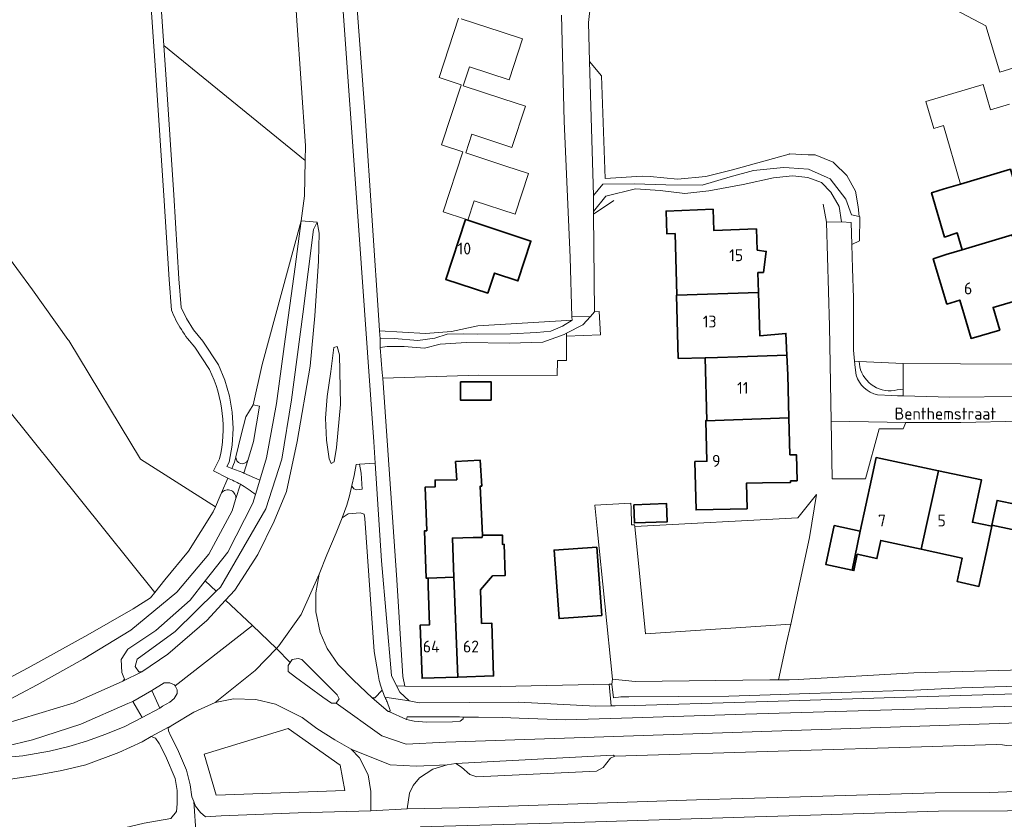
# Model space of a CAD drawing. Header units: metres. Extents: x 245598 to 248629, y 478632 to 481821.
# Tile 61 of 122: x 246884 to 247032, y 480247 to 480368. Entities that reach past the tile are written whole.
import ezdxf
from ezdxf.enums import TextEntityAlignment as Align

# ---------------------------------------------------------------- set-up
doc = ezdxf.new("R2010")
doc.units = ezdxf.units.M
for name, color, linetype, lineweight in [('B-XX-GR-GRAS-GV', 60, 'Continuous', 13), ('B-XX-GR-GROENVOORZIENING-GV', 80, 'Continuous', 18), ('B-XX-GR-HOUTWAL-GV', 40, 'Continuous', 13), ('B-XX-IE-TERREINAFSCHEIDING_KUNSTMATIG_HEKWERK-G', 20, 'IE-TERREINAFSCHEIDING-KUNSTMATIG', 18), ('B-XX-OG-BEBOUWING-GV', 7, 'Continuous', 35), ('B-XX-OG-BEBOUWING-T18', 10, 'Continuous', 18), ('B-XX-OG-TERREIN_ERF-GV', 7, 'Continuous', 18), ('B-XX-OG-TOPOGRAFIE-T18', 10, 'Continuous', 18), ('B-XX-OG-WATER-GV', 130, 'Continuous', 18), ('B-XX-OG-WATER_GREPPEL-GV', 160, 'Continuous', 18), ('B-XX-VH-ONVERHARD-GV', 252, 'Continuous', 18), ('B-XX-VH-VERHARDING_GESLOTEN-GV', 252, 'Continuous', 18), ('B-XX-VH-VERHARDING_HALFVERHARDING-GV', 252, 'Continuous', 18), ('B-XX-VH-VERHARDING_OPEN-GV', 252, 'Continuous', 18)]:
    doc.layers.add(name, color=color, linetype=linetype, lineweight=lineweight)
doc.styles.add('NLCS-ISO-M-T18', font='NLCS-ISO.ttf', dxfattribs={"height": 1.8})
doc.linetypes.add('IE-TERREINAFSCHEIDING-KUNSTMATIG', pattern='A,4,[82,NLCS.SHX,S=0.75,R=90,X=0,Y=0],4,-2', length=10)

msp = doc.modelspace()

# ---------------------------------------------------------------- linework, layer by layer
at = {"layer": 'B-XX-GR-GRAS-GV'}
for points in [[(246906.808, 480323.732), (246906.452, 480328.344), (246905.657, 480341.03), (246904.478, 480359.133), (246903.273, 480376.618), (246902.814, 480384.599), (246891.844, 480376.27), (246882.573, 480369.231), (246865.82, 480356.21), (246864.851, 480355.359), (246871.6, 480346.07), (246885.86, 480326.8), (246891.19, 480319.3), (246891.31, 480319.13), (246902.16, 480301.27), (246913.46, 480294.07), (246914.168, 480295.726)], [(246912.558, 480314.774), (246910.329, 480318.158)], [(246878.81, 480266.44), (246885.22, 480269.78), (246894.19, 480274.77), (246901.04, 480278.69), (246903.63, 480280.36), (246904.29, 480281.17), (246881.9, 480309.11)], [(246914.168, 480295.726), (246914.35, 480296.152), (246915.298, 480298.366), (246913.16, 480299.481), (246914.082, 480301.284)]]:
    msp.add_lwpolyline(points, dxfattribs=at)
for points in [[(246910.329, 480318.158, -0.0941225), (246906.808, 480323.732)], [(246914.082, 480301.284, 0.1729701), (246912.558, 480314.774)]]:
    msp.add_lwpolyline(points, format="xyb", dxfattribs=at)
msp.add_lwpolyline([(247001.285, 480292.383), (246976.702, 480291.075), (246978.321, 480274.908), (247000.227, 480276.39), (247003.045, 480289.433), (247004.1, 480295.92)], close=True, dxfattribs=at)
at = {"layer": 'B-XX-GR-GROENVOORZIENING-GV'}
for points in [[(246917.341, 480304.895), (246918.01, 480307.62), (246919.16, 480309.42), (246920.5, 480315.5), (246926.39, 480337.196), (246926.88, 480340.94), (246926.972, 480346.265), (246905.673, 480363.605), (246905.974, 480359.233), (246907.154, 480341.125), (246907.949, 480328.449), (246908.282, 480324.12), (246909.064, 480322.453), (246910.144, 480320.744), (246911.538, 480319.049), (246913.887, 480315.483), (246914.867, 480313.15), (246915.561, 480310.772), (246915.98, 480308.33), (246916.117, 480305.856), (246915.972, 480303.382), (246915.521, 480300.802), (246915.173, 480300.123), (246915.928, 480299.841), (246916.33, 480300.78), (246916.534, 480301.611)], [(246928.8, 480336.96), (246928.22, 480335.89), (246926.61, 480323.09), (246924.91, 480310.18), (246923.44, 480301.27), (246921.06, 480293.76), (246914.2, 480281.93), (246913.582, 480281.327), (246907.37, 480275.26), (246901.64, 480271.11), (246901.36, 480270.01), (246901.87, 480269.18), (246902.34, 480269.16), (246906.27, 480271.86), (246912.14, 480276.9), (246914.973, 480280.002), (246916.36, 480281.52), (246919.83, 480286.87), (246922.29, 480291.89), (246924.16, 480296.39), (246925.8, 480303.89), (246927.74, 480315.28), (246928.44, 480322.87), (246929.01, 480331.12), (246929.12, 480335.32)], [(246919.21, 480303.91), (246918.326, 480301.06), (246917.734, 480299.154), (246920.148, 480298.072), (246921.17, 480301.46), (246922.67, 480309.62), (246923.83, 480318.23), (246925.48, 480330.24), (246926.39, 480337.196), (246920.5, 480315.5), (246919.16, 480309.42), (246920.11, 480309.24)], [(246938.28, 480319.4), (246940.4, 480319.42), (246943.98, 480319.13), (246946.57, 480319.48), (246948.4, 480320.12), (246950.92, 480320.13), (246952.97, 480320.12), (246957.97, 480320.16), (246961.92, 480320.34), (246964.03, 480320.54), (246965.8, 480321.29), (246967.24, 480322.22), (246953.027, 480321.343), (246949.084, 480320.48), (246945.158, 480320.197), (246938.197, 480320.61)], [(246953.17, 480313.9), (246965.018, 480313.877), (246965.037, 480316.144), (246966.42, 480316.11), (246966.42, 480319.802), (246966.42, 480320.23), (246966.08, 480320.06), (246962.86, 480318.9), (246957.8, 480318.73), (246951.33, 480318.86), (246947.34, 480318.58), (246945.01, 480318), (246941.94, 480318.23), (246939.36, 480318.26), (246938.32, 480318.08), (246938.62, 480314.27), (246938.68, 480313.48)], [(247000.227, 480276.39), (246978.321, 480274.908), (246976.702, 480291.075), (246976.673, 480291.361), (246976.231, 480291.346), (246976.148, 480293.902), (246976.125, 480294.602), (246970.69, 480294.29), (246971.025, 480290.773), (246973.33, 480268.1), (246976.79, 480267.72), (246997.058, 480267.967), (246998.375, 480267.983), (246999.619, 480273.572)], [(246913.39, 480264.56), (246910.18, 480263.11), (246907.041, 480261.191), (246906.32, 480260.73), (246906.38, 480260.3), (246906.74, 480259.49), (246907.73, 480257.53), (246909.09, 480254.38), (246909.64, 480252.17), (246909.89, 480250.33), (246910.165, 480249.63), (246910.44, 480248.93), (246911.2, 480248), (246911.93, 480247.34), (246914.32, 480247.46), (246925.93, 480247.93), (246936.88, 480248.22), (246936.88, 480251.12), (246936.5, 480253.64), (246935.2, 480256.21), (246933.92, 480257.5), (246931.44, 480258.94), (246928.72, 480260.64), (246926.54, 480262.29), (246922.52, 480264.29), (246919.52, 480264.99), (246916.19, 480265.13)], [(246913.553, 480250.591), (246911.763, 480256.787), (246924.431, 480260.643), (246932.28, 480255.135), (246932.968, 480251.279)], [(246913.553, 480250.591), (246932.968, 480251.279), (246932.28, 480255.135), (246924.431, 480260.643), (246911.763, 480256.787)]]:
    msp.add_lwpolyline(points, close=True, dxfattribs=at)
for points in [[(247017.209, 480311.806), (247017.214, 480315.676), (247010.544, 480315.986), (247010.643, 480315.168)], [(247016.303, 480311.684), (247017.209, 480311.806)], [(246916.534, 480301.611), (246916.33, 480300.78), (246915.928, 480299.841)], [(246915.928, 480299.841), (246917.569, 480299.228), (246917.734, 480299.154), (246918.326, 480301.06)], [(246917.21, 480297.466), (246916.499, 480295.174), (246915.97, 480293.47), (246912.46, 480286.92), (246907.6, 480281.21), (246900.71, 480275.49), (246893.5, 480271.07), (246886.58, 480267.22), (246879.09, 480263.31), (246871.7, 480261.57), (246859.19, 480261.16), (246842.19, 480260.56), (246814.67, 480259.96), (246792.34, 480259.31), (246791.4, 480260.53), (246791.81, 480260.94), (246792.76, 480261.37), (246789.735, 480261.324)], [(246915.298, 480298.366), (246914.35, 480296.152)], [(246916.499, 480295.174), (246917.21, 480297.466)], [(246911.914, 480282.916), (246915.3, 480287.24), (246919.11, 480294.63), (246919.496, 480295.91)], [(246937.977, 480268.767), (246937.382, 480272.273), (246936, 480292.32), (246935.88, 480292.98), (246935.3, 480293.18), (246933.47, 480293.01), (246932.59, 480292.41), (246931.68, 480290.12), (246930.23, 480286.83), (246929.1, 480283.92), (246928.61, 480281.11), (246928.6, 480278.24), (246929.24, 480275.14), (246930.3, 480272.71), (246931.96, 480270.31), (246934.29, 480267.92), (246937.11, 480265.28)], [(246791.674, 480255.88), (246793.199, 480255.938), (246799.02, 480256.16), (246799.02, 480256.34), (246835.27, 480257.56), (246858.63, 480258.43), (246870.74, 480259.2), (246881.47, 480261.3), (246892.12, 480264.52), (246899.47, 480267.77), (246899.73, 480268.08), (246899.31, 480269.07), (246899.22, 480271.06), (246900.21, 480272.62), (246904.46, 480275.43), (246909.63, 480280), (246911.914, 480282.916)], [(247217.685, 480270.255), (247217.647, 480273.064), (247209.866, 480273.039), (247198.824, 480272.948), (247190.681, 480273.056), (247170.97, 480273.34), (247161.92, 480272.88), (247162.1, 480272.37), (247161.3, 480271.57), (247157.86, 480271.04), (247137.91, 480270.48), (247067.71, 480268.04), (247026.03, 480266.77), (247018.81, 480266.41), (247000, 480265.823), (246998.684, 480265.782)], [(246998.684, 480265.782), (246997.146, 480265.734), (246990.91, 480265.54), (246975.83, 480265.43), (246974.61, 480265.44), (246973.51, 480265.26), (246973.26, 480267.3), (246973.263, 480267.332), (246972.836, 480267.328), (246973.17, 480264.06), (246973.748, 480264.07), (246976.73, 480264.12), (246993.36, 480264.63), (247000, 480264.83), (247015.93, 480265.31), (247054.17, 480266.46), (247083.63, 480267.19), (247093.78, 480267.62), (247133.39, 480268.89), (247171.82, 480270.02), (247187.644, 480270.179), (247210.086, 480270.88)], [(246937.11, 480265.28), (246937.48, 480265.26), (246938.585, 480266.444)], [(246878.52, 480240.3), (246886.43, 480242.53), (246893.99, 480244.33), (246902.68, 480246.39), (246906.72, 480247.08), (246907.58, 480248.12), (246907.7, 480249.3), (246907.68, 480251.28), (246907.36, 480253.1), (246905.93, 480256.52), (246904.97, 480258.38), (246904.43, 480259.2), (246903.76, 480259.42), (246902.39, 480258.64), (246898.86, 480257), (246893.91, 480255.17), (246890.28, 480254.31), (246886.18, 480253.53), (246881.89, 480252.89)], [(247032.765, 480258.055), (247032.19, 480258.19), (247031.23, 480258.23), (247019.96, 480257.87), (247000, 480257.266), (246973.7, 480256.47), (246973.06, 480256.16), (246971.92, 480254.76), (246970.93, 480254.22), (246952.87, 480253.33), (246951.81, 480253.69), (246950.58, 480254.8), (246949.7, 480255.38), (246948.43, 480255.18), (246946.26, 480254.5), (246944.24, 480253.22), (246943.3, 480252.06), (246942.72, 480250.87), (246942.357, 480248.53), (246950.2, 480248.69), (246986.02, 480249.88), (247000, 480250.299), (247022.03, 480250.96), (247030.26, 480251), (247034.1, 480251.12)], [(247024.194, 480243.887), (247034.489, 480244.299), (247034.281, 480246.232), (247034.175, 480247.213), (247034.082, 480248.075), (247034.058, 480248.301), (247032.934, 480248.24), (247022.53, 480248.17), (247000, 480247.479), (246994.83, 480247.32), (246965.97, 480246.4), (246946.09, 480245.86), (246944.419, 480245.809), (246942.635, 480243.836), (246944.76, 480243.09), (246945.09, 480243.635)]]:
    msp.add_lwpolyline(points, dxfattribs=at)
for points in [[(247010.643, 480315.168, 0.4152113), (247016.303, 480311.684)], [(246918.326, 480301.06, -0.8130588), (246916.534, 480301.611)], [(246917.21, 480297.466, 0.0343542), (246915.298, 480298.366)], [(246919.496, 480295.91, 0.0451179), (246917.21, 480297.466)], [(246914.35, 480296.152, -0.8027271), (246916.499, 480295.174)], [(246938.585, 480266.444, -0.0427512), (246937.977, 480268.767)]]:
    msp.add_lwpolyline(points, format="xyb", dxfattribs=at)
at = {"layer": 'B-XX-GR-HOUTWAL-GV'}
msp.add_lwpolyline([(246881.9, 480309.11), (246904.29, 480281.17), (246905.79, 480283.04), (246909.4, 480287.4), (246913.13, 480293.3), (246913.46, 480294.07), (246902.16, 480301.27), (246891.31, 480319.13), (246891.19, 480319.3), (246885.86, 480326.8), (246871.6, 480346.07)], dxfattribs=at)
at = {"layer": 'B-XX-IE-TERREINAFSCHEIDING_KUNSTMATIG_HEKWERK-G'}
for points in [[(246966.42, 480319.802), (246971.514, 480320.006)], [(246966.42, 480319.802), (246966.42, 480316.11)], [(246965.018, 480313.877), (246965.037, 480316.144), (246966.42, 480316.11)], [(247003.045, 480289.433), (247000.227, 480276.39)], [(247000.227, 480276.39), (246999.619, 480273.572)]]:
    msp.add_lwpolyline(points, dxfattribs=at)
at = {"layer": 'B-XX-OG-BEBOUWING-GV'}
for points in [[(247023.406, 480342.001), (247021.486, 480341.43), (247023.443, 480334.738), (247025.366, 480335.354), (247026.11, 480332.832), (247033.645, 480335.089), (247036.07, 480335.804), (247033.369, 480344.966), (247025.858, 480342.724)], [(246983.049, 480325.97), (246995.364, 480326.364), (246995.278, 480329.389), (246996.114, 480329.413), (246996.539, 480332.583), (246995.182, 480332.765), (246995.065, 480335.971), (246988.633, 480335.735), (246988.517, 480338.921), (246981.428, 480338.662), (246981.554, 480335.207), (246982.796, 480335.252)], [(246954.54, 480326.255), (246955.551, 480329.3), (246959.068, 480328.133), (246961.041, 480334.133), (246957.688, 480335.236), (246951.525, 480337.263), (246951.159, 480337.389), (246948.186, 480328.345)], [(247023.703, 480332.123), (247021.747, 480331.466), (247023.808, 480324.635), (247025.736, 480325.226), (247026.437, 480322.847), (247027.449, 480319.458), (247031.775, 480320.72), (247030.761, 480324.122), (247036.389, 480325.781), (247033.645, 480335.089), (247026.11, 480332.832)], [(246987.324, 480316.511), (246989.167, 480316.563), (246992.231, 480316.671), (246999.657, 480316.915), (246999.52, 480320.21), (246995.55, 480319.85), (246995.364, 480326.364), (246983.049, 480325.97), (246983.05, 480325.944), (246983, 480325.942), (246983.26, 480316.434), (246987.323, 480316.545)], [(246987.422, 480307.046), (246999.956, 480307.486), (246999.779, 480313.96), (246999.657, 480316.915), (246992.231, 480316.671), (246989.167, 480316.563), (246987.324, 480316.511), (246987.581, 480307.067), (246987.422, 480307.062)], [(246950.412, 480312.924), (246950.415, 480310.156), (246955.036, 480310.161), (246955.034, 480312.929)], [(247000.108, 480301.895), (246999.956, 480307.486), (246987.422, 480307.046), (246987.59, 480300.927), (246985.791, 480300.886), (246985.956, 480293.595), (246993.638, 480293.769), (246993.551, 480297.624), (246993.678, 480297.627), (246995.959, 480297.672), (247000.221, 480297.756), (247000.215, 480297.977), (247001.189, 480298.003), (247001.082, 480301.921)], [(247039.751, 480289.324), (247041.9, 480299.472), (247039.039, 480300.086), (247039.31, 480301.349), (247036.181, 480302.021), (247035.909, 480300.759), (247035.705, 480300.804), (247034.329, 480294.403), (247031.364, 480295.041), (247030.559, 480291.299)], [(246949.847, 480298.153), (246946.58, 480298.09), (246946.603, 480297.098), (246945.089, 480297.045), (246945.32, 480290.461), (246944.998, 480290.449), (246945.25, 480283.301), (246945.517, 480283.31), (246949.416, 480283.447), (246949.189, 480289.363), (246952.31, 480289.424), (246953.684, 480289.451), (246953.72, 480289.81), (246953.4, 480297.181), (246953.627, 480297.196), (246953.373, 480301.124), (246949.671, 480300.885)], [(247019.903, 480287.667), (247022.53, 480299.515), (247013.106, 480301.497), (247012.405, 480298.216), (247010.731, 480290.389), (247010.694, 480290.397), (247009.493, 480284.518), (247009.757, 480284.462), (247010.276, 480286.904), (247013.24, 480286.271), (247013.821, 480288.988)], [(247019.903, 480287.667), (247026.112, 480286.318), (247025.345, 480282.784), (247028.628, 480282.071), (247029.769, 480287.323), (247030.569, 480291.13), (247027.652, 480291.743), (247029, 480298.154), (247022.53, 480299.515)], [(246976.556, 480294.385), (246976.645, 480291.64), (246981.582, 480291.8), (246981.494, 480294.544)], [(246953.593, 480276.474), (246953.417, 480281.549), (246955.266, 480283.651), (246957.168, 480283.719), (246957.003, 480288.417), (246956.731, 480288.407), (246956.77, 480289.78), (246953.72, 480289.81), (246953.684, 480289.451), (246952.31, 480289.424), (246949.189, 480289.363), (246949.416, 480283.447), (246949.999, 480268.394), (246955.397, 480268.58), (246955.122, 480276.527)], [(247009.493, 480284.518), (247010.694, 480290.397), (247006.799, 480291.225), (247005.551, 480285.356)], [(246970.972, 480287.999), (246964.539, 480287.53), (246965.291, 480277.21), (246971.724, 480277.679)], [(246945.546, 480282.127), (246945.748, 480276.275), (246944.356, 480276.226), (246944.632, 480268.209), (246949.999, 480268.394), (246949.416, 480283.447), (246945.517, 480283.31)]]:
    msp.add_lwpolyline(points, close=True, dxfattribs=at)
at = {"layer": 'B-XX-OG-TERREIN_ERF-GV'}
for points in [[(246933.255, 480390.082), (246936.04, 480353.04), (246938.14, 480321.44), (246938.197, 480320.61), (246945.158, 480320.197), (246949.084, 480320.48), (246953.027, 480321.343), (246967.24, 480322.22), (246967.23, 480322.72), (246966.94, 480331.68), (246966.04, 480352.23), (246965.63, 480368.19)], [(247040.553, 480362.307), (247031.79, 480359.598), (247029.652, 480366.612), (247015.657, 480374.048)], [(246970.26, 480372.02), (246969.72, 480367.09), (246969.86, 480361.21), (246969.86, 480361.2), (246971.71, 480359.07), (246972.246, 480343.583), (246977.83, 480343.9), (246979.03, 480343.89), (246983.13, 480343.48), (246987.42, 480343.88), (246991.46, 480344.87), (247000, 480347.259), (247000.04, 480347.27), (247002.88, 480347.13), (247003.92, 480347.12), (247006.63, 480346.01), (247006.789, 480345.857), (247008.69, 480344.03), (247010.01, 480341.67), (247010.39, 480339.29), (247010.551, 480337.832), (247010.64, 480337.81), (247010.63, 480334.16), (247009.44, 480333.62), (247009.53, 480330.01), (247009.7, 480325.59), (247009.69, 480317.69), (247009.865, 480316.017), (247010.544, 480315.986), (247017.214, 480315.676), (247034.478, 480315.577)], [(246950.52, 480367.65), (246956.548, 480365.668), (246959.781, 480364.605), (246957.757, 480358.453), (246951.768, 480360.423), (246950.824, 480357.552), (246956.813, 480355.582), (246960.226, 480354.459), (246958.183, 480348.247), (246952.148, 480350.232), (246951.227, 480347.427), (246957.26, 480345.442), (246960.675, 480344.319), (246958.657, 480338.183), (246952.494, 480340.21), (246951.525, 480337.263), (246957.688, 480335.236), (246961.041, 480334.133), (246959.068, 480328.133), (246955.551, 480329.3), (246954.54, 480326.255), (246948.186, 480328.345), (246951.159, 480337.389), (246951.175, 480337.438), (246947.784, 480338.552), (246950.752, 480347.575), (246947.549, 480348.628), (246950.518, 480357.658), (246950.536, 480357.712), (246947.205, 480358.808), (246950.138, 480367.727)], [(247036.389, 480325.781), (247030.761, 480324.122), (247031.775, 480320.72), (247027.449, 480319.458), (247026.437, 480322.847), (247025.736, 480325.226), (247023.808, 480324.635), (247021.747, 480331.466), (247023.703, 480332.123), (247026.11, 480332.832), (247025.366, 480335.354), (247023.443, 480334.738), (247021.486, 480341.43), (247023.406, 480342.001), (247025.858, 480342.724), (247023.261, 480351.539), (247021.82, 480351.114), (247020.615, 480355.2), (247029.248, 480357.745), (247030.379, 480353.908), (247033.247, 480354.753)], [(246973.572, 480340.254), (246970.494, 480338.21), (246970.62, 480323.44), (246971.324, 480323.516), (246971.514, 480320.006), (246966.42, 480319.802), (246966.42, 480316.11), (246965.037, 480316.144), (246965.018, 480313.877), (246953.17, 480313.9), (246938.68, 480313.48), (246940.79, 480283.08), (246941.72, 480268.46), (246942, 480267.01), (246956.41, 480266.98), (246972.836, 480267.328), (246973.263, 480267.332), (246973.33, 480268.1), (246971.025, 480290.773), (246970.69, 480294.29), (246976.125, 480294.602), (246976.148, 480293.902), (246976.231, 480291.346), (246976.673, 480291.361), (246976.702, 480291.075), (247001.285, 480292.383), (247004.1, 480295.92), (247003.045, 480289.433), (247000.227, 480276.39), (246999.619, 480273.572), (246998.375, 480267.983), (246998.638, 480267.986), (247000, 480268.003), (247001.38, 480268.02), (247018.8, 480269.04), (247049.83, 480269.87)], [(247047.893, 480308.027), (247046.28, 480308.53), (247043.3, 480308.39), (247040.61, 480307.21), (247037.5, 480306.42), (247034.89, 480306.96), (247025.9, 480306.8), (247017.61, 480306.76), (247017.18, 480305.83), (247013.6, 480305.8), (247011.49, 480298.28), (247006.51, 480298.29), (247006.355, 480306.987), (247006.1, 480321.32), (247005.62, 480337), (247005.15, 480339.712)], [(247039.751, 480289.324), (247030.559, 480291.299), (247031.364, 480295.041), (247034.329, 480294.403)]]:
    msp.add_lwpolyline(points, dxfattribs=at)
for points in [[(246983.049, 480325.97), (246982.796, 480335.252), (246981.554, 480335.207), (246981.428, 480338.662), (246988.517, 480338.921), (246988.633, 480335.735), (246995.065, 480335.971), (246995.182, 480332.765), (246996.539, 480332.583), (246996.114, 480329.413), (246995.278, 480329.389), (246995.364, 480326.364), (246995.55, 480319.85), (246999.52, 480320.21), (246999.657, 480316.915), (246999.779, 480313.96), (246999.956, 480307.486), (247000.108, 480301.895), (247001.082, 480301.921), (247001.189, 480298.003), (247000.215, 480297.977), (247000.221, 480297.756), (246995.959, 480297.672), (246993.678, 480297.627), (246993.551, 480297.624), (246993.638, 480293.769), (246985.956, 480293.595), (246985.791, 480300.886), (246987.59, 480300.927), (246987.422, 480307.046), (246987.422, 480307.062), (246987.581, 480307.067), (246987.324, 480316.511), (246987.323, 480316.545), (246983.26, 480316.434), (246983, 480325.942), (246983.05, 480325.944)], [(246950.412, 480312.924), (246955.034, 480312.929), (246955.036, 480310.161), (246950.415, 480310.156)], [(246955.266, 480283.651), (246953.417, 480281.549), (246953.593, 480276.474), (246955.122, 480276.527), (246955.397, 480268.58), (246949.999, 480268.394), (246944.632, 480268.209), (246944.356, 480276.226), (246945.748, 480276.275), (246945.546, 480282.127), (246945.517, 480283.31), (246945.25, 480283.301), (246944.998, 480290.449), (246945.32, 480290.461), (246945.089, 480297.045), (246946.603, 480297.098), (246946.58, 480298.09), (246949.847, 480298.153), (246949.671, 480300.885), (246953.373, 480301.124), (246953.627, 480297.196), (246953.4, 480297.181), (246953.72, 480289.81), (246956.77, 480289.78), (246956.731, 480288.407), (246957.003, 480288.417), (246957.168, 480283.719)], [(247029.769, 480287.323), (247028.628, 480282.071), (247025.345, 480282.784), (247026.112, 480286.318), (247019.903, 480287.667), (247013.821, 480288.988), (247013.24, 480286.271), (247010.276, 480286.904), (247009.757, 480284.462), (247009.493, 480284.518), (247005.551, 480285.356), (247006.799, 480291.225), (247010.694, 480290.397), (247010.731, 480290.389), (247012.405, 480298.216), (247013.106, 480301.497), (247022.53, 480299.515), (247029, 480298.154), (247027.652, 480291.743), (247030.569, 480291.13)], [(246976.556, 480294.385), (246981.494, 480294.544), (246981.582, 480291.8), (246976.645, 480291.64)], [(246970.972, 480287.999), (246971.724, 480277.679), (246965.291, 480277.21), (246964.539, 480287.53)]]:
    msp.add_lwpolyline(points, close=True, dxfattribs=at)
at = {"layer": 'B-XX-OG-WATER-GV'}
for points in [[(246914.35, 480296.152), (246914.168, 480295.726), (246913.46, 480294.07), (246913.13, 480293.3), (246909.4, 480287.4), (246905.79, 480283.04), (246904.29, 480281.17), (246903.63, 480280.36), (246901.04, 480278.69), (246894.19, 480274.77), (246885.22, 480269.78), (246878.81, 480266.44)], [(246879.09, 480263.31), (246886.58, 480267.22), (246893.5, 480271.07), (246900.71, 480275.49), (246907.6, 480281.21), (246912.46, 480286.92), (246915.97, 480293.47), (246916.499, 480295.174)], [(247049.83, 480269.87), (247018.8, 480269.04), (247001.38, 480268.02), (247000, 480268.003), (246998.638, 480267.986), (246998.375, 480267.983), (246997.058, 480267.967), (246976.79, 480267.72), (246973.33, 480268.1), (246973.263, 480267.332), (246973.26, 480267.3), (246973.51, 480265.26), (246974.61, 480265.44), (246975.83, 480265.43), (246990.91, 480265.54), (246997.146, 480265.734), (246998.684, 480265.782), (247000, 480265.823), (247018.81, 480266.41), (247026.03, 480266.77), (247067.71, 480268.04)]]:
    msp.add_lwpolyline(points, dxfattribs=at)
msp.add_lwpolyline([(246916.499, 480295.174, 0.8027271), (246914.35, 480296.152)], format="xyb", dxfattribs=at)
at = {"layer": 'B-XX-OG-WATER_GREPPEL-GV'}
msp.add_lwpolyline([(246918.326, 480301.06), (246919.21, 480303.91), (246920.11, 480309.24), (246919.16, 480309.42), (246918.01, 480307.62), (246917.341, 480304.895), (246916.534, 480301.611)], dxfattribs=at)
msp.add_lwpolyline([(246916.534, 480301.611, 0.8130588), (246918.326, 480301.06)], format="xyb", dxfattribs=at)
at = {"layer": 'B-XX-VH-ONVERHARD-GV'}
msp.add_lwpolyline([(246934.03, 480297.29), (246934.07, 480297.14), (246934.33, 480296.78), (246934.8, 480296.64), (246935.56, 480296.74), (246935.44, 480299.16), (246935.17, 480300.52), (246934.7, 480300.43), (246934.36, 480298.79)], close=True, dxfattribs=at)
for points in [[(246938.585, 480266.444), (246937.48, 480265.26), (246937.11, 480265.28), (246939.491, 480263.215)], [(246939.768, 480263.492), (246939.37, 480264.645)]]:
    msp.add_lwpolyline(points, dxfattribs=at)
for points in [[(246939.02, 480265.364, -0.0205811), (246938.585, 480266.444)], [(246939.37, 480264.645, -0.0140404), (246939.02, 480265.364)], [(246939.491, 480263.215, 0.1667296), (246939.614, 480263.18)], [(246939.614, 480263.18, 0.5886841), (246939.768, 480263.492)]]:
    msp.add_lwpolyline(points, format="xyb", dxfattribs=at)
at = {"layer": 'B-XX-VH-VERHARDING_GESLOTEN-GV'}
for points in [[(246923.9, 480394.24), (246925.72, 480367.39), (246927.01, 480348.49), (246926.972, 480346.265), (246926.88, 480340.94), (246926.39, 480337.196), (246928.8, 480336.96), (246929.12, 480335.32), (246929.01, 480331.12), (246928.44, 480322.87), (246927.74, 480315.28), (246925.8, 480303.89), (246924.16, 480296.39), (246922.29, 480291.89), (246919.83, 480286.87), (246916.36, 480281.52), (246914.973, 480280.002), (246919.02, 480276.146), (246922.645, 480272.692), (246923.036, 480273.093), (246926.358, 480277.838), (246929.1, 480283.92), (246930.23, 480286.83), (246931.68, 480290.12), (246932.59, 480292.41), (246933.282, 480294.302), (246933.684, 480295.709), (246934.03, 480297.29), (246934.36, 480298.79), (246934.7, 480300.43), (246935.17, 480300.52), (246937.567, 480300.632), (246937.36, 480303.87), (246934.96, 480337.18), (246932.54, 480371.61)], [(246939.02, 480265.364), (246942.66, 480264.8), (246941.26, 480266.11), (246940.769, 480267.088), (246939.99, 480268.64), (246938.51, 480285.92), (246937.567, 480300.632), (246935.17, 480300.52), (246935.44, 480299.16), (246935.56, 480296.74), (246934.8, 480296.64), (246934.33, 480296.78), (246934.07, 480297.14), (246934.03, 480297.29), (246933.684, 480295.709), (246933.282, 480294.302), (246932.59, 480292.41), (246933.47, 480293.01), (246935.3, 480293.18), (246935.88, 480292.98), (246936, 480292.32), (246937.382, 480272.273)], [(246939.491, 480263.215), (246937.11, 480265.28), (246934.29, 480267.92), (246931.96, 480270.31), (246930.3, 480272.71), (246929.24, 480275.14), (246928.6, 480278.24), (246928.61, 480281.11), (246929.1, 480283.92), (246926.358, 480277.838), (246923.036, 480273.093), (246922.645, 480272.692), (246924.729, 480270.607), (246925, 480271.03), (246925.93, 480271.22), (246926.5, 480271.02), (246931.83, 480265.72), (246932.12, 480265.12), (246931.66, 480264.46), (246938.561, 480259.51), (246942.21, 480258.294), (246948.189, 480258.598), (247086.816, 480263.261)], [(246877.44, 480256.9), (246885.87, 480258.94), (246893.16, 480261.29), (246900.21, 480264.4), (246901, 480264.72), (246903.836, 480266.383), (246905.7, 480267.51), (246906.58, 480267.51), (246907.28, 480267.21), (246907.35, 480267.076), (246919.02, 480276.146), (246914.973, 480280.002), (246912.14, 480276.9), (246906.27, 480271.86), (246902.34, 480269.16), (246899.47, 480267.77), (246892.12, 480264.52), (246881.47, 480261.3)], [(246881.89, 480252.89), (246886.18, 480253.53), (246890.28, 480254.31), (246893.91, 480255.17), (246898.86, 480257), (246902.39, 480258.64), (246903.76, 480259.42), (246907.041, 480261.191), (246910.18, 480263.11), (246913.39, 480264.56), (246919.431, 480269.392), (246922.645, 480272.692), (246919.02, 480276.146), (246907.35, 480267.076), (246907.67, 480266.46), (246907.66, 480265.93), (246907.23, 480265.14), (246906.58, 480264.62), (246905.48, 480264.03), (246905.07, 480263.69), (246902.375, 480262.278), (246899.76, 480260.96), (246896.9, 480259.79), (246894, 480258.71), (246891.34, 480257.92), (246888.42, 480257.23), (246884.41, 480256.53), (246880.51, 480256.18)], [(247086.816, 480263.261), (246948.189, 480258.598), (246942.21, 480258.294), (246938.561, 480259.51), (246931.66, 480264.46), (246930.97, 480264.47), (246929.63, 480265.34), (246925.54, 480268.37), (246924.42, 480269.21), (246924.43, 480270.14), (246924.729, 480270.607), (246922.645, 480272.692), (246919.431, 480269.392), (246913.39, 480264.56), (246916.19, 480265.13), (246919.52, 480264.99), (246922.52, 480264.29), (246926.54, 480262.29), (246928.72, 480260.64), (246931.44, 480258.94), (246933.92, 480257.5), (246939.832, 480255.156), (246943.722, 480254.966), (246948.43, 480255.18), (246949.7, 480255.38), (246949.71, 480255.38), (246973.46, 480256.6), (246973.7, 480256.47), (247000, 480257.266)], [(246937.382, 480272.273), (246937.977, 480268.767)], [(247210.086, 480270.88), (247187.644, 480270.179), (247171.82, 480270.02), (247133.39, 480268.89), (247093.78, 480267.62), (247083.63, 480267.19), (247054.17, 480266.46), (247015.93, 480265.31), (247000, 480264.83), (246993.36, 480264.63), (246976.73, 480264.12), (246973.748, 480264.07), (246973.17, 480264.06), (246970.83, 480264.02), (246959.16, 480264.63), (246951.73, 480264.56), (246944.2, 480264.53), (246942.66, 480264.8), (246939.02, 480265.364)], [(247209.744, 480269.259), (247187.673, 480268.779), (247168.901, 480268.14), (247136.154, 480267.132), (247092.666, 480265.813), (247054.551, 480264.63), (246993.405, 480262.804), (246976.388, 480262.236), (246966.295, 480261.933), (246959.273, 480262.213), (246956.731, 480262.309), (246953.116, 480262.347), (246950.81, 480262.36), (246950.81, 480262.08), (246950.39, 480261.77), (246949.2, 480261.67), (246945.32, 480261.6), (246943.44, 480261.77), (246942.28, 480262.02), (246939.614, 480263.18)], [(246939.614, 480263.18), (246942.28, 480262.02), (246942.37, 480262.4), (246944.14, 480262.4), (246948.27, 480262.4), (246950.29, 480262.4), (246950.81, 480262.36), (246953.116, 480262.347), (246956.731, 480262.309), (246959.273, 480262.213), (246966.295, 480261.933), (246976.388, 480262.236), (246993.405, 480262.804), (247054.551, 480264.63), (247092.666, 480265.813), (247136.154, 480267.132), (247168.901, 480268.14), (247187.673, 480268.779), (247209.744, 480269.259)], [(246939.37, 480264.645), (246939.768, 480263.492)], [(246910.538, 480244.508), (246910.165, 480249.63), (246909.89, 480250.33), (246909.64, 480252.17), (246909.09, 480254.38), (246907.73, 480257.53), (246906.74, 480259.49), (246906.38, 480260.3), (246906.32, 480260.73), (246907.041, 480261.191), (246903.76, 480259.42), (246904.43, 480259.2), (246904.97, 480258.38), (246905.93, 480256.52), (246907.36, 480253.1), (246907.68, 480251.28), (246907.7, 480249.3), (246907.58, 480248.12), (246906.72, 480247.08), (246902.68, 480246.39)], [(247000, 480257.266), (247019.96, 480257.87), (247031.23, 480258.23), (247032.19, 480258.19), (247032.765, 480258.055), (247051.498, 480258.909)], [(247034.1, 480251.12), (247030.26, 480251), (247022.03, 480250.96), (247000, 480250.299), (246986.02, 480249.88), (246950.2, 480248.69), (246942.357, 480248.53), (246936.88, 480248.22), (246925.93, 480247.93), (246914.32, 480247.46), (246911.93, 480247.34), (246911.2, 480248), (246910.44, 480248.93), (246910.165, 480249.63), (246910.538, 480244.508)], [(246965.97, 480246.4), (246994.83, 480247.32), (247000, 480247.479), (247022.53, 480248.17), (247032.934, 480248.24)]]:
    msp.add_lwpolyline(points, dxfattribs=at)
for points in [[(246971.87, 480342.71), (246970.47, 480341.02), (246970.47, 480341.01), (246970.49, 480338.611), (246972.32, 480340.9), (246976.84, 480342.03), (246980.56, 480341.78), (246984.27, 480341.32), (246987.9, 480341.7), (246993.07, 480342.67), (246997.62, 480343.66), (247000, 480343.914), (247000.53, 480343.97), (247002.82, 480343.72), (247004.9, 480342.99), (247006.3, 480341.53), (247007.54, 480339.37), (247007.89, 480337.04), (247009.37, 480336.94), (247009.44, 480333.62), (247010.63, 480334.16), (247010.64, 480337.81), (247010.551, 480337.832), (247009.42, 480338.11), (247008.56, 480340.44), (247006.17, 480343.54), (247005.754, 480343.728), (247002.94, 480345), (247000, 480345.162), (246999.14, 480345.21), (246994.64, 480344.79), (246991.08, 480343.81), (246986.86, 480342.56), (246981.37, 480342.6), (246976.64, 480342.78)], [(246911.914, 480282.916), (246913.582, 480281.327), (246914.2, 480281.93), (246921.06, 480293.76), (246923.44, 480301.27), (246924.91, 480310.18), (246926.61, 480323.09), (246928.22, 480335.89), (246928.8, 480336.96), (246926.39, 480337.196), (246925.48, 480330.24), (246923.83, 480318.23), (246922.67, 480309.62), (246921.17, 480301.46), (246920.148, 480298.072), (246919.496, 480295.91), (246919.11, 480294.63), (246915.3, 480287.24)], [(246967.24, 480322.22), (246965.8, 480321.29), (246964.03, 480320.54), (246961.92, 480320.34), (246957.97, 480320.16), (246952.97, 480320.12), (246950.92, 480320.13), (246948.4, 480320.12), (246946.57, 480319.48), (246943.98, 480319.13), (246940.4, 480319.42), (246938.28, 480319.4), (246938.32, 480318.08), (246939.36, 480318.26), (246941.94, 480318.23), (246945.01, 480318), (246947.34, 480318.58), (246951.33, 480318.86), (246957.8, 480318.73), (246962.86, 480318.9), (246966.08, 480320.06), (246966.42, 480320.23), (246968.89, 480321.5), (246970.014, 480322.76), (246967.23, 480322.72)], [(246931.83, 480318.22), (246932.17, 480317), (246932.3, 480309.49), (246931.73, 480303), (246931.36, 480300.84), (246930.9, 480300.58), (246930.59, 480301.3), (246930.2, 480304.1), (246930.06, 480307.43), (246930.32, 480310.72), (246930.86, 480314.48), (246931.31, 480318.11)], [(246913.582, 480281.327), (246911.914, 480282.916), (246909.63, 480280), (246904.46, 480275.43), (246900.21, 480272.62), (246899.22, 480271.06), (246899.31, 480269.07), (246899.73, 480268.08), (246899.47, 480267.77), (246902.34, 480269.16), (246901.87, 480269.18), (246901.36, 480270.01), (246901.64, 480271.11), (246907.37, 480275.26)]]:
    msp.add_lwpolyline(points, close=True, dxfattribs=at)
for points in [[(246937.977, 480268.767, 0.0427512), (246938.585, 480266.444)], [(246938.585, 480266.444, 0.0205811), (246939.02, 480265.364)], [(246939.02, 480265.364, 0.0140404), (246939.37, 480264.645)], [(246939.614, 480263.18, -0.1667296), (246939.491, 480263.215)], [(246939.768, 480263.492, -0.5886841), (246939.614, 480263.18)]]:
    msp.add_lwpolyline(points, format="xyb", dxfattribs=at)
at = {"layer": 'B-XX-VH-VERHARDING_HALFVERHARDING-GV'}
for points in [[(246889.164, 480581.165), (246891.233, 480552.216), (246893.351, 480522.296), (246893.522, 480518.917), (246896.534, 480476.251), (246897.959, 480454.393), (246899.794, 480428.004), (246900.946, 480410.196), (246902.475, 480390.484), (246902.814, 480384.599), (246903.273, 480376.618), (246904.478, 480359.133), (246905.657, 480341.03), (246906.452, 480328.344), (246906.808, 480323.732)], [(246919.496, 480295.91), (246920.148, 480298.072), (246917.734, 480299.154), (246917.569, 480299.228), (246915.928, 480299.841), (246915.173, 480300.123), (246915.521, 480300.802), (246915.972, 480303.382), (246916.117, 480305.856), (246915.98, 480308.33), (246915.561, 480310.772), (246914.867, 480313.15), (246913.887, 480315.483), (246911.538, 480319.049), (246910.144, 480320.744), (246909.064, 480322.453), (246908.282, 480324.12), (246907.949, 480328.449), (246907.154, 480341.125), (246905.974, 480359.233), (246905.673, 480363.605), (246904.77, 480376.713), (246904.759, 480376.909)], [(246910.329, 480318.158), (246912.558, 480314.774)], [(246914.082, 480301.284), (246913.16, 480299.481), (246915.298, 480298.366)]]:
    msp.add_lwpolyline(points, dxfattribs=at)
for points in [[(246906.808, 480323.732, 0.0941225), (246910.329, 480318.158)], [(246912.558, 480314.774, -0.1729701), (246914.082, 480301.284)], [(246915.298, 480298.366, -0.0343542), (246917.21, 480297.466)], [(246917.21, 480297.466, -0.0451179), (246919.496, 480295.91)]]:
    msp.add_lwpolyline(points, format="xyb", dxfattribs=at)
at = {"layer": 'B-XX-VH-VERHARDING_OPEN-GV'}
for points in [[(246938.28, 480319.4), (246938.197, 480320.61), (246938.14, 480321.44), (246936.04, 480353.04), (246933.255, 480390.082), (246933.06, 480392.68), (246932.58, 480402.27), (246930.51, 480402.96), (246932.54, 480371.61), (246934.96, 480337.18), (246937.36, 480303.87), (246937.567, 480300.632), (246938.51, 480285.92), (246939.99, 480268.64), (246940.769, 480267.088), (246942, 480267.01), (246941.72, 480268.46), (246940.79, 480283.08), (246938.68, 480313.48), (246938.62, 480314.27), (246938.32, 480318.08)], [(246970.014, 480322.76), (246968.89, 480321.5), (246966.42, 480320.23), (246966.42, 480319.802), (246971.514, 480320.006), (246971.324, 480323.516), (246970.62, 480323.44)], [(246931.83, 480318.22), (246931.31, 480318.11), (246930.86, 480314.48), (246930.32, 480310.72), (246930.06, 480307.43), (246930.2, 480304.1), (246930.59, 480301.3), (246930.9, 480300.58), (246931.36, 480300.84), (246931.73, 480303), (246932.3, 480309.49), (246932.17, 480317)], [(247034.626, 480310.718), (247034.478, 480315.577), (247017.214, 480315.676), (247017.209, 480311.806), (247017.208, 480310.791), (247024.22, 480310.59)], [(247017.61, 480306.76), (247006.355, 480306.987), (247006.51, 480298.29), (247011.49, 480298.28), (247013.6, 480305.8), (247017.18, 480305.83)], [(246931.66, 480264.46), (246932.12, 480265.12), (246931.83, 480265.72), (246926.5, 480271.02), (246925.93, 480271.22), (246925, 480271.03), (246924.729, 480270.607), (246924.43, 480270.14), (246924.42, 480269.21), (246925.54, 480268.37), (246929.63, 480265.34), (246930.97, 480264.47)], [(246903.836, 480266.383), (246905.07, 480263.69), (246905.48, 480264.03), (246906.58, 480264.62), (246907.23, 480265.14), (246907.66, 480265.93), (246907.67, 480266.46), (246907.35, 480267.076), (246907.28, 480267.21), (246906.58, 480267.51), (246905.7, 480267.51)], [(246903.836, 480266.383), (246901, 480264.72), (246902.375, 480262.278), (246905.07, 480263.69)], [(246940.769, 480267.088), (246941.26, 480266.11), (246942.66, 480264.8), (246944.2, 480264.53), (246951.73, 480264.56), (246959.16, 480264.63), (246970.83, 480264.02), (246973.17, 480264.06), (246972.836, 480267.328), (246956.41, 480266.98), (246942, 480267.01)], [(246902.375, 480262.278), (246901, 480264.72), (246900.21, 480264.4), (246893.16, 480261.29), (246885.87, 480258.94), (246877.44, 480256.9), (246877.17, 480256.72), (246877.402, 480256.238), (246877.42, 480256.2), (246878.12, 480256.08), (246880.51, 480256.18), (246884.41, 480256.53), (246888.42, 480257.23), (246891.34, 480257.92), (246894, 480258.71), (246896.9, 480259.79), (246899.76, 480260.96)], [(246950.81, 480262.36), (246950.29, 480262.4), (246948.27, 480262.4), (246944.14, 480262.4), (246942.37, 480262.4), (246942.28, 480262.02), (246943.44, 480261.77), (246945.32, 480261.6), (246949.2, 480261.67), (246950.39, 480261.77), (246950.81, 480262.08)], [(246942.357, 480248.53), (246942.72, 480250.87), (246943.3, 480252.06), (246944.24, 480253.22), (246946.26, 480254.5), (246948.43, 480255.18), (246943.722, 480254.966), (246939.832, 480255.156), (246933.92, 480257.5), (246935.2, 480256.21), (246936.5, 480253.64), (246936.88, 480251.12), (246936.88, 480248.22)], [(246949.7, 480255.38), (246950.58, 480254.8), (246951.81, 480253.69), (246952.87, 480253.33), (246970.93, 480254.22), (246971.92, 480254.76), (246973.06, 480256.16), (246973.7, 480256.47), (246973.46, 480256.6), (246949.71, 480255.38)]]:
    msp.add_lwpolyline(points, close=True, dxfattribs=at)
for points in [[(246965.63, 480368.19), (246966.04, 480352.23), (246966.94, 480331.68), (246967.23, 480322.72), (246970.014, 480322.76), (246970.62, 480323.44), (246970.494, 480338.21), (246970.49, 480338.611), (246970.47, 480341.01), (246970.47, 480341.02), (246969.86, 480361.2), (246969.86, 480361.21), (246969.72, 480367.09), (246970.26, 480372.02)], [(247010.085, 480313.908), (247009.962, 480315.085), (247009.865, 480316.017), (247009.69, 480317.69), (247009.7, 480325.59), (247009.53, 480330.01), (247009.44, 480333.62), (247009.37, 480336.94), (247007.89, 480337.04), (247005.62, 480337), (247006.1, 480321.32), (247006.355, 480306.987)], [(247010.643, 480315.168), (247010.544, 480315.986), (247009.865, 480316.017), (247009.962, 480315.085), (247010.085, 480313.908)], [(247042.56, 480315.06), (247041.99, 480313.98), (247040.59, 480311.84), (247038.09, 480310.76), (247034.626, 480310.718), (247024.22, 480310.59), (247017.208, 480310.791), (247016.323, 480310.816), (247015.48, 480310.84), (247013.309, 480310.937)], [(247013.309, 480310.937), (247015.48, 480310.84), (247016.323, 480310.816), (247017.208, 480310.791), (247017.209, 480311.806), (247016.303, 480311.684)], [(247006.355, 480306.987), (247017.61, 480306.76), (247025.9, 480306.8), (247034.89, 480306.96), (247037.5, 480306.42), (247040.61, 480307.21), (247043.3, 480308.39), (247046.28, 480308.53), (247047.893, 480308.027)]]:
    msp.add_lwpolyline(points, dxfattribs=at)
for points in [[(247016.303, 480311.684, -0.4152113), (247010.643, 480315.168)], [(247010.085, 480313.908, 0.2529923), (247013.309, 480310.937)], [(247013.309, 480310.937, -0.2529923), (247010.085, 480313.908)]]:
    msp.add_lwpolyline(points, format="xyb", dxfattribs=at)

# ---------------------------------------------------------------- texts
at = {"layer": 'B-XX-OG-BEBOUWING-T18', "style": 'NLCS-ISO-M-T18'}
for s, p in [('10', (246951, 480333)), ('15', (246992, 480332)), ('6', (247027, 480327)), ('13', (246988, 480322)), ('11', (246993, 480312)), ('9', (246989, 480301)), ('7', (247014, 480292)), ('5', (247023, 480292)), ('64', (246946, 480273)), ('62', (246952, 480273))]:
    msp.add_text(s, height=1.8, dxfattribs=at).set_placement(p, align=Align.MIDDLE_CENTER)
at = {"layer": 'B-XX-OG-TOPOGRAFIE-T18', "style": 'NLCS-ISO-M-T18'}
msp.add_text('Benthemstraat', height=1.8, dxfattribs=at).set_placement((247023.557, 480308.119), align=Align.MIDDLE_CENTER)

doc.saveas('drawing.dxf')
